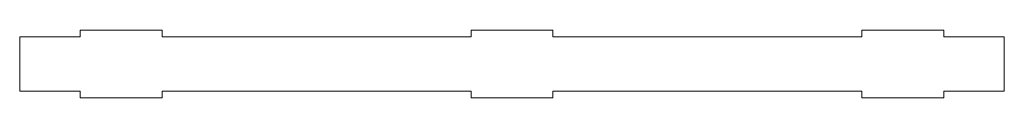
# Model space of a CAD drawing. Header units: millimetres. Extents: x -300 to 300, y -21 to 21.
import ezdxf

# ---------------------------------------------------------------- set-up
doc = ezdxf.new("R2010")
doc.units = ezdxf.units.MM

msp = doc.modelspace()

# ---------------------------------------------------------------- linework, layer by layer
at = {"color": 7, "linetype": 'Continuous', "lineweight": 15}
for p, q in [((-263.5, 16.615), (-263.5, 20.615)), ((-263.5, 20.615), (-213.5, 20.615)), ((-213.5, 16.615), (-213.5, 20.615)), ((-25, 20.615), (-25, 16.615)), ((-25, 20.615), (25, 20.615)), ((25, 20.615), (25, 16.615)), ((213.5, 16.615), (213.5, 20.615)), ((263.5, 20.615), (213.5, 20.615)), ((263.5, 16.615), (263.5, 20.615)), ((-300.5, 16.615), (-300.5, -16.615)), ((-300.5, 16.615), (-263.5, 16.615)), ((-213.5, 16.615), (-25, 16.615)), ((25, 16.615), (213.5, 16.615)), ((263.5, 16.615), (300.5, 16.615)), ((300.5, 16.615), (300.5, -16.615)), ((-300.5, -16.615), (-263.5, -16.615)), ((-263.5, -16.615), (-263.5, -20.615)), ((-213.5, -16.615), (-25, -16.615)), ((-213.5, -16.615), (-213.5, -20.615)), ((-25, -20.615), (-25, -16.615)), ((25, -16.615), (213.5, -16.615)), ((25, -20.615), (25, -16.615)), ((213.5, -16.615), (213.5, -20.615)), ((263.5, -16.615), (300.5, -16.615)), ((263.5, -16.615), (263.5, -20.615)), ((-263.5, -20.615), (-213.5, -20.615)), ((-25, -20.615), (25, -20.615)), ((263.5, -20.615), (213.5, -20.615))]:
    msp.add_line(p, q, dxfattribs=at)

doc.saveas('drawing.dxf')
